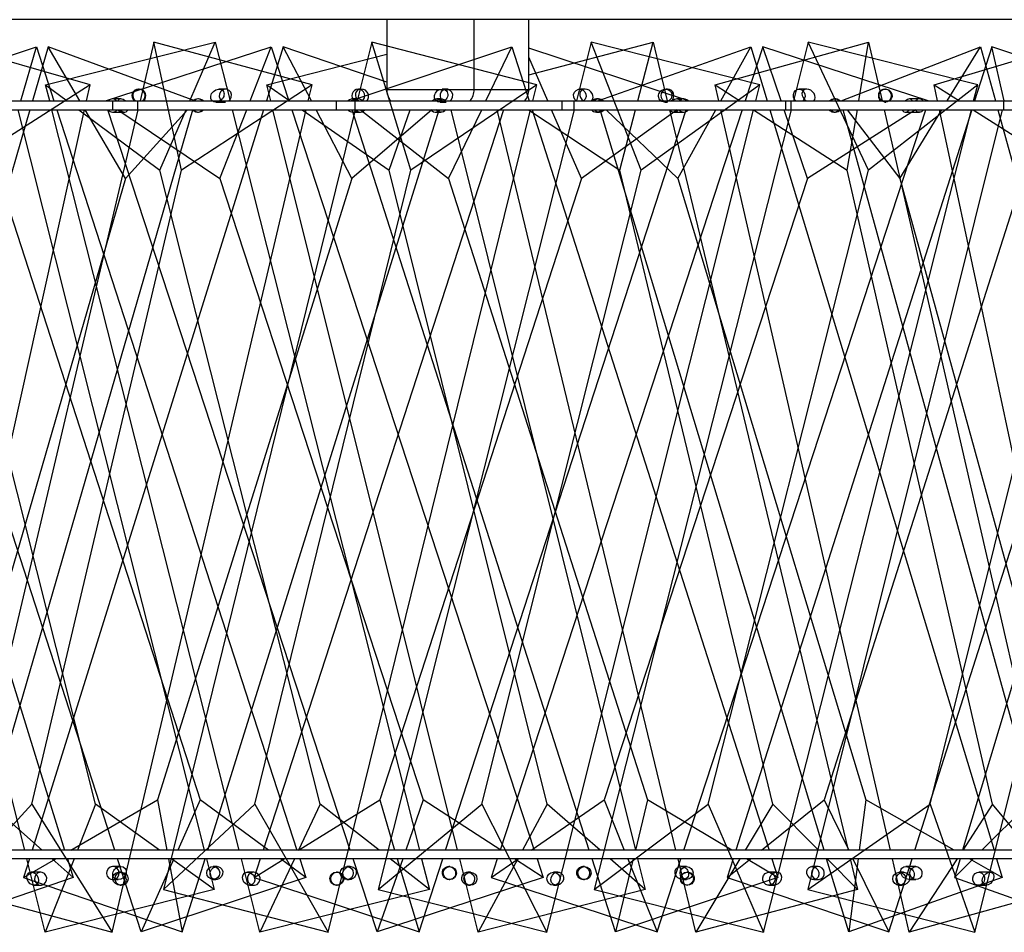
# Model space of a CAD drawing. Header units: millimetres. Extents: x 29 to 95, y 111 to 258.
# Tile 5 of 8: x 69 to 80, y 179 to 189. Entities that reach past the tile are written whole.
import ezdxf

# ---------------------------------------------------------------- set-up
doc = ezdxf.new("R2010")
doc.units = ezdxf.units.MM

msp = doc.modelspace()

# ---------------------------------------------------------------- linework, layer by layer
at = {"color": 7, "linetype": 'Continuous', "lineweight": 25}
for p, q in [((95.186, 189.474), (52.186, 189.474)), ((72.873, 189.474), (72.873, 188.674)), ((73.873, 188.674), (73.873, 189.474)), ((74.499, 188.674), (74.499, 189.474)), ((69.481, 188.728), (67.781, 189.218)), ((68.973, 188.728), (70.911, 189.218)), ((70.211, 189.218), (70.052, 188.544)), ((70.525, 187.752), (70.211, 189.218)), ((72.02, 188.728), (70.211, 189.218)), ((70.621, 188.544), (70.911, 189.218)), ((70.911, 189.218), (71.082, 188.544)), ((72.703, 189.218), (72.537, 188.544)), ((73.15, 187.752), (72.703, 189.218)), ((74.589, 188.728), (72.703, 189.218)), ((74.499, 188.842), (75.919, 189.218)), ((75.213, 189.218), (75.043, 188.544)), ((75.785, 187.752), (75.213, 189.218)), ((77.142, 188.728), (75.213, 189.218)), ((75.744, 188.544), (75.919, 189.218)), ((75.919, 189.218), (76.082, 188.544)), ((76.628, 188.728), (78.385, 189.218)), ((77.695, 189.218), (77.524, 188.544)), ((78.382, 187.752), (77.695, 189.218)), ((79.633, 188.728), (77.695, 189.218)), ((78.273, 188.544), (78.385, 189.218)), ((78.385, 189.218), (78.54, 188.544)), ((79.135, 188.728), (80.768, 189.218)), ((66.993, 188.544), (68.867, 189.164)), ((68.69, 188.544), (68.867, 189.164)), ((69.001, 189.164), (68.821, 188.544)), ((68.867, 189.164), (69.068, 188.544)), ((70.678, 188.544), (69.001, 189.164)), ((69.364, 188.544), (69.001, 189.164)), ((69.659, 188.544), (71.552, 189.164)), ((71.311, 188.544), (71.552, 189.164)), ((71.691, 189.164), (71.497, 188.544)), ((71.501, 188.728), (72.873, 189.08)), ((71.552, 189.164), (71.755, 188.544)), ((72.873, 188.759), (71.691, 189.164)), ((72.013, 188.544), (71.691, 189.164)), ((72.454, 188.544), (74.305, 189.164)), ((74.008, 188.544), (74.305, 189.164)), ((74.305, 189.164), (74.504, 188.544)), ((76.325, 188.544), (74.499, 189.147)), ((75.289, 188.544), (77.039, 189.164)), ((76.694, 188.544), (77.039, 189.164)), ((77.175, 189.164), (76.973, 188.544)), ((77.039, 189.164), (77.226, 188.544)), ((77.385, 188.544), (77.175, 189.164)), ((79.067, 188.544), (77.175, 189.164)), ((78.072, 188.544), (79.664, 189.164)), ((79.284, 188.544), (79.664, 189.164)), ((79.793, 189.164), (79.596, 188.544)), ((79.664, 189.164), (79.835, 188.544)), ((79.936, 188.544), (79.793, 189.164)), ((81.635, 188.544), (79.793, 189.164)), ((74.716, 188.544), (74.499, 189.043)), ((69.481, 188.728), (67.956, 187.752)), ((69.02, 188.544), (68.973, 188.728)), ((68.973, 188.728), (69.219, 188.544)), ((69.44, 188.544), (69.481, 188.728)), ((70.042, 188.68), (70.035, 188.68)), ((72.02, 188.728), (70.525, 187.752)), ((71.029, 188.68), (70.955, 188.68)), ((71.547, 188.544), (71.501, 188.728)), ((71.501, 188.728), (71.765, 188.544)), ((71.976, 188.544), (72.02, 188.728)), ((72.583, 188.68), (72.549, 188.68)), ((72.873, 188.674), (73.873, 188.674)), ((74.589, 188.728), (73.15, 187.752)), ((73.555, 188.68), (73.508, 188.68)), ((73.873, 188.674), (74.499, 188.674)), ((74.544, 188.544), (74.589, 188.728)), ((75.143, 188.68), (75.082, 188.68)), ((77.142, 188.728), (75.785, 187.752)), ((76.084, 188.68), (76.064, 188.68)), ((76.67, 188.544), (76.628, 188.728)), ((76.628, 188.728), (76.912, 188.544)), ((77.095, 188.544), (77.142, 188.728)), ((77.677, 188.68), (77.591, 188.68)), ((79.633, 188.728), (78.382, 187.752)), ((78.577, 188.68), (78.571, 188.68)), ((79.174, 188.544), (79.135, 188.728)), ((79.135, 188.728), (79.423, 188.544)), ((79.586, 188.544), (79.633, 188.728)), ((67.61, 188.544), (69.742, 188.544)), ((69.833, 188.567), (69.738, 188.567)), ((69.742, 188.444), (69.742, 188.544)), ((69.742, 188.544), (70.029, 188.544)), ((70.029, 188.444), (70.029, 188.544)), ((70.029, 188.544), (72.299, 188.544)), ((70.721, 188.567), (70.713, 188.567)), ((70.92, 188.53), (71.029, 188.53)), ((72.299, 188.444), (72.299, 188.544)), ((72.299, 188.544), (72.513, 188.544)), ((72.547, 188.567), (72.485, 188.567)), ((72.513, 188.444), (72.513, 188.544)), ((72.513, 188.544), (74.879, 188.544)), ((73.492, 188.567), (73.449, 188.567)), ((73.485, 188.53), (73.555, 188.53)), ((74.879, 188.444), (74.879, 188.544)), ((74.879, 188.544), (75.018, 188.544)), ((75.018, 188.444), (75.018, 188.544)), ((75.018, 188.544), (77.439, 188.544)), ((75.297, 188.567), (75.271, 188.567)), ((76.054, 188.53), (76.084, 188.53)), ((76.27, 188.567), (76.191, 188.567)), ((77.439, 188.444), (77.439, 188.544)), ((77.439, 188.544), (77.499, 188.544)), ((77.499, 188.444), (77.499, 188.544)), ((77.499, 188.544), (79.932, 188.544)), ((78.006, 188.567), (77.995, 188.567)), ((78.571, 188.53), (78.58, 188.53)), ((78.965, 188.567), (78.853, 188.567)), ((79.932, 188.444), (79.932, 188.544)), ((79.932, 188.544), (82.313, 188.544)), ((68.792, 188.444), (66.335, 179.974)), ((66.561, 188.444), (69.19, 179.974)), ((68.733, 179.974), (66.601, 188.444)), ((69.763, 179.974), (67.018, 188.444)), ((67.332, 179.033), (69.418, 188.444)), ((67.61, 188.444), (69.742, 188.444)), ((70.029, 188.444), (67.925, 179.523)), ((68.199, 179.974), (70.656, 188.444)), ((68.654, 188.444), (70.785, 179.974)), ((71.466, 188.444), (68.819, 179.974)), ((71.186, 179.974), (69.045, 188.444)), ((69.101, 188.444), (71.846, 179.974)), ((69.353, 188.444), (70.28, 187.752)), ((69.885, 187.656), (69.423, 188.444)), ((72.457, 179.974), (69.685, 188.444)), ((69.733, 179.033), (71.953, 188.444)), ((69.738, 188.417), (69.877, 188.417)), ((69.742, 188.444), (70.029, 188.444)), ((69.797, 188.444), (70.965, 187.656)), ((70.596, 188.444), (69.885, 187.656)), ((70.029, 188.444), (72.299, 188.444)), ((70.28, 187.752), (70.578, 188.444)), ((72.513, 188.444), (70.319, 179.523)), ((70.71, 188.417), (70.721, 188.417)), ((70.827, 179.974), (73.474, 188.444)), ((70.965, 187.656), (71.272, 188.444)), ((71.107, 188.444), (73.247, 179.974)), ((74.211, 188.444), (71.459, 179.974)), ((73.683, 179.974), (71.572, 188.444)), ((71.788, 188.444), (74.56, 179.974)), ((71.908, 188.444), (72.902, 187.752)), ((72.475, 187.656), (72.065, 188.444)), ((72.205, 179.033), (74.519, 188.444)), ((72.299, 188.444), (72.513, 188.444)), ((73.391, 188.444), (72.475, 187.656)), ((75.19, 179.974), (72.479, 188.444)), ((72.485, 188.417), (72.575, 188.417)), ((72.513, 188.444), (74.879, 188.444)), ((72.573, 188.444), (73.582, 187.656)), ((75.018, 188.444), (72.774, 179.523)), ((72.902, 187.752), (73.143, 188.444)), ((73.428, 188.417), (73.492, 188.417)), ((73.547, 179.974), (76.3, 188.444)), ((73.582, 187.656), (73.96, 188.444)), ((73.606, 188.444), (75.717, 179.974)), ((76.181, 179.974), (74.136, 188.444)), ((76.94, 188.444), (74.17, 179.974)), ((74.495, 188.444), (75.538, 187.752)), ((74.536, 188.444), (77.247, 179.974)), ((74.703, 179.033), (77.07, 188.444)), ((75.103, 187.656), (74.759, 188.444)), ((74.879, 188.444), (75.018, 188.444)), ((75.018, 188.444), (77.439, 188.444)), ((76.196, 188.444), (75.103, 187.656)), ((77.499, 188.444), (75.245, 179.523)), ((75.271, 188.417), (75.308, 188.417)), ((77.875, 179.974), (75.313, 188.444)), ((75.384, 188.444), (76.201, 187.656)), ((75.538, 187.752), (75.718, 188.444)), ((76.106, 188.444), (78.151, 179.974)), ((76.155, 188.417), (76.27, 188.417)), ((76.201, 187.656), (76.639, 188.444)), ((76.271, 179.974), (79.041, 188.444)), ((78.634, 179.974), (76.693, 188.444)), ((79.564, 188.444), (76.866, 179.974)), ((77.067, 188.444), (78.141, 187.752)), ((77.183, 179.033), (79.561, 188.444)), ((77.256, 188.444), (79.819, 179.974)), ((77.686, 187.656), (77.419, 188.444)), ((77.439, 188.444), (77.499, 188.444)), ((77.499, 188.444), (79.932, 188.444)), ((78.92, 188.444), (77.686, 187.656)), ((79.912, 188.444), (77.688, 179.523)), ((77.989, 188.417), (78.006, 188.417)), ((80.425, 179.974), (78.094, 188.444)), ((78.141, 187.752), (78.256, 188.444)), ((78.141, 188.444), (78.74, 187.656)), ((78.563, 188.444), (80.504, 179.974)), ((78.74, 187.656), (79.223, 188.444)), ((78.802, 188.417), (78.965, 188.417)), ((78.913, 179.974), (81.61, 188.444)), ((80.999, 179.974), (79.195, 188.444)), ((81.999, 188.444), (79.46, 179.974)), ((79.579, 188.444), (80.664, 187.752)), ((79.6, 179.033), (81.947, 188.444)), ((79.862, 188.444), (82.194, 179.974)), ((79.932, 188.444), (82.313, 188.444)), ((69.544, 180.5), (67.719, 187.752)), ((68.815, 180.5), (70.525, 187.752)), ((72.113, 180.5), (70.28, 187.752)), ((71.367, 180.5), (73.15, 187.752)), ((74.71, 180.5), (72.902, 187.752)), ((73.96, 180.5), (75.785, 187.752)), ((77.288, 180.5), (75.538, 187.752)), ((76.549, 180.5), (78.382, 187.752)), ((79.803, 180.5), (78.141, 187.752)), ((79.087, 180.5), (80.895, 187.752)), ((69.885, 187.656), (67.823, 180.547)), ((68.437, 187.656), (70.74, 180.547)), ((72.475, 187.656), (70.253, 180.547)), ((70.965, 187.656), (73.292, 180.547)), ((75.103, 187.656), (72.793, 180.547)), ((73.582, 187.656), (75.857, 180.547)), ((77.686, 187.656), (75.362, 180.547)), ((76.201, 187.656), (78.352, 180.547)), ((80.141, 187.656), (77.877, 180.547)), ((78.74, 187.656), (80.697, 180.547)), ((68.933, 179.974), (68.283, 180.547)), ((69.261, 179.974), (70.253, 180.547)), ((70.253, 180.547), (70.36, 179.974)), ((70.74, 180.547), (70.484, 179.974)), ((71.521, 179.974), (70.74, 180.547)), ((71.863, 179.974), (72.793, 180.547)), ((72.793, 180.547), (72.964, 179.974)), ((73.292, 180.547), (73.091, 179.974)), ((74.179, 179.974), (73.292, 180.547)), ((74.524, 179.974), (75.362, 180.547)), ((75.362, 180.547), (75.591, 179.974)), ((75.857, 180.547), (75.717, 179.974)), ((76.821, 179.974), (75.857, 180.547)), ((77.158, 179.974), (77.877, 180.547)), ((77.877, 180.547), (78.157, 179.974)), ((78.352, 180.547), (78.278, 179.974)), ((79.363, 179.974), (78.352, 180.547)), ((79.68, 179.974), (80.257, 180.547)), ((67.925, 179.523), (68.815, 180.5)), ((68.815, 180.5), (69.733, 179.033)), ((69.544, 180.5), (69.338, 179.974)), ((70.274, 179.974), (69.544, 180.5)), ((70.319, 179.523), (71.367, 180.5)), ((71.367, 180.5), (72.205, 179.033)), ((72.113, 180.5), (71.865, 179.974)), ((72.786, 179.974), (72.113, 180.5)), ((72.774, 179.523), (73.96, 180.5)), ((73.96, 180.5), (74.703, 179.033)), ((74.71, 180.5), (74.426, 179.974)), ((75.313, 179.974), (74.71, 180.5)), ((75.245, 179.523), (76.549, 180.5)), ((76.549, 180.5), (77.183, 179.033)), ((77.288, 180.5), (76.973, 179.974)), ((77.812, 179.974), (77.288, 180.5)), ((77.688, 179.523), (79.087, 180.5)), ((79.087, 180.5), (79.6, 179.033)), ((79.803, 180.5), (79.461, 179.974)), ((80.237, 179.974), (79.803, 180.5)), ((92.159, 179.974), (55.212, 179.974)), ((92.159, 179.874), (55.212, 179.874)), ((68.721, 179.661), (69.088, 179.874)), ((68.788, 179.874), (68.721, 179.661)), ((68.969, 179.033), (68.758, 179.874)), ((69.298, 179.874), (68.969, 179.033)), ((69.287, 179.661), (69.046, 179.874)), ((69.221, 179.874), (69.287, 179.661)), ((70.066, 179.039), (69.796, 179.874)), ((70.439, 179.874), (70.066, 179.039)), ((70.379, 179.874), (70.535, 179.039)), ((70.899, 179.523), (70.413, 179.874)), ((70.535, 179.039), (70.796, 179.874)), ((70.811, 179.874), (70.899, 179.523)), ((71.423, 179.033), (71.211, 179.874)), ((71.357, 179.661), (71.701, 179.874)), ((71.426, 179.874), (71.357, 179.661)), ((71.818, 179.874), (71.423, 179.033)), ((71.947, 179.661), (71.658, 179.874)), ((71.878, 179.874), (71.947, 179.661)), ((72.763, 179.039), (72.49, 179.874)), ((73.056, 179.874), (72.763, 179.039)), ((73.361, 179.523), (72.913, 179.874)), ((72.994, 179.874), (73.243, 179.039)), ((73.243, 179.039), (73.515, 179.874)), ((73.273, 179.874), (73.361, 179.523)), ((73.918, 179.033), (73.708, 179.874)), ((74.372, 179.874), (73.918, 179.033)), ((74.068, 179.661), (74.378, 179.874)), ((74.137, 179.874), (74.068, 179.661)), ((74.662, 179.661), (74.334, 179.874)), ((74.593, 179.874), (74.662, 179.661)), ((75.489, 179.039), (75.222, 179.874)), ((75.829, 179.523), (75.428, 179.874)), ((75.693, 179.874), (75.489, 179.039)), ((75.631, 179.874), (75.966, 179.039)), ((75.742, 179.874), (75.829, 179.523)), ((75.966, 179.039), (76.239, 179.874)), ((76.408, 179.033), (76.205, 179.874)), ((76.913, 179.874), (76.408, 179.033)), ((76.766, 179.661), (77.033, 179.874)), ((76.834, 179.874), (76.766, 179.661)), ((77.347, 179.661), (76.989, 179.874)), ((77.279, 179.874), (77.347, 179.661)), ((78.158, 179.039), (77.905, 179.874)), ((78.259, 179.523), (77.911, 179.874)), ((78.265, 179.874), (78.158, 179.039)), ((78.175, 179.874), (78.259, 179.523)), ((78.206, 179.874), (78.615, 179.039)), ((78.615, 179.039), (78.881, 179.874)), ((78.85, 179.033), (78.657, 179.874)), ((79.396, 179.874), (78.85, 179.033)), ((79.43, 179.874), (79.366, 179.661)), ((79.366, 179.661), (79.579, 179.874)), ((79.913, 179.661), (79.539, 179.874)), ((79.849, 179.874), (79.913, 179.661)), ((68.916, 179.722), (68.807, 179.722)), ((69.831, 179.786), (69.741, 179.786)), ((69.841, 179.722), (69.812, 179.722)), ((70.933, 179.786), (70.89, 179.786)), ((71.353, 179.722), (71.282, 179.722)), ((72.31, 179.722), (72.299, 179.722)), ((72.455, 179.786), (72.418, 179.786)), ((73.595, 179.786), (73.584, 179.786)), ((73.831, 179.722), (73.8, 179.722)), ((74.832, 179.722), (74.782, 179.722)), ((75.135, 179.786), (75.118, 179.786)), ((76.302, 179.786), (76.239, 179.786)), ((76.316, 179.722), (76.307, 179.722)), ((77.334, 179.722), (77.245, 179.722)), ((77.806, 179.786), (77.736, 179.786)), ((78.785, 179.722), (78.736, 179.722)), ((78.926, 179.786), (78.811, 179.786)), ((79.772, 179.722), (79.644, 179.722)), ((69.287, 179.661), (67.486, 179.039)), ((68.721, 179.661), (70.535, 179.039)), ((69.741, 179.636), (69.802, 179.636)), ((71.947, 179.661), (70.066, 179.039)), ((70.89, 179.636), (70.919, 179.636)), ((71.357, 179.661), (73.243, 179.039)), ((72.418, 179.636), (72.443, 179.636)), ((74.662, 179.661), (72.763, 179.039)), ((73.587, 179.636), (73.595, 179.636)), ((74.068, 179.661), (75.966, 179.039)), ((75.123, 179.636), (75.135, 179.636)), ((77.347, 179.661), (75.489, 179.039)), ((76.259, 179.636), (76.302, 179.636)), ((76.766, 179.661), (78.615, 179.039)), ((77.758, 179.636), (77.806, 179.636)), ((79.913, 179.661), (78.158, 179.039)), ((78.847, 179.636), (78.926, 179.636)), ((79.366, 179.661), (81.106, 179.039)), ((67.925, 179.523), (69.733, 179.033)), ((68.842, 179.572), (68.916, 179.572)), ((70.899, 179.523), (68.969, 179.033)), ((69.821, 179.572), (69.841, 179.572)), ((70.319, 179.523), (72.205, 179.033)), ((71.305, 179.572), (71.353, 179.572)), ((73.361, 179.523), (71.423, 179.033)), ((72.299, 179.572), (72.306, 179.572)), ((72.774, 179.523), (74.703, 179.033)), ((73.81, 179.572), (73.831, 179.572)), ((75.829, 179.523), (73.918, 179.033)), ((74.782, 179.572), (74.816, 179.572)), ((75.245, 179.523), (77.183, 179.033)), ((76.307, 179.572), (76.313, 179.572)), ((78.259, 179.523), (76.408, 179.033)), ((77.245, 179.572), (77.306, 179.572)), ((77.688, 179.523), (79.6, 179.033)), ((78.736, 179.572), (78.769, 179.572)), ((80.608, 179.523), (78.85, 179.033)), ((79.644, 179.572), (79.731, 179.572))]:
    msp.add_line(p, q, dxfattribs=at)
at = {"color": 7, "linetype": 'Continuous', "lineweight": 25, "flags": 128}
for points in [[(71.07, 188.544), (71.085, 188.56), (71.096, 188.586), (71.098, 188.616), (71.089, 188.643), (71.07, 188.665), (71.046, 188.678), (71.019, 188.679), (70.993, 188.669), (70.973, 188.65), (70.961, 188.623), (70.959, 188.594), (70.969, 188.566), (70.987, 188.545), (70.987, 188.544)], [(73.598, 188.544), (73.614, 188.56), (73.626, 188.586), (73.628, 188.616), (73.618, 188.643), (73.599, 188.665), (73.573, 188.678), (73.545, 188.679), (73.518, 188.669), (73.497, 188.65), (73.485, 188.623), (73.483, 188.594), (73.493, 188.566), (73.512, 188.545), (73.512, 188.544)], [(75.04, 188.544), (75.025, 188.56), (75.013, 188.586), (75.011, 188.616), (75.021, 188.643), (75.039, 188.665), (75.065, 188.678), (75.093, 188.679), (75.119, 188.669), (75.14, 188.65), (75.152, 188.623), (75.153, 188.594), (75.144, 188.566), (75.125, 188.545), (75.124, 188.544)], [(77.551, 188.544), (77.536, 188.56), (77.525, 188.586), (77.524, 188.616), (77.532, 188.643), (77.55, 188.665), (77.574, 188.678), (77.601, 188.679), (77.626, 188.669), (77.645, 188.65), (77.657, 188.623), (77.658, 188.594), (77.649, 188.566), (77.631, 188.545), (77.631, 188.544)], [(69.785, 188.544), (69.781, 188.549), (69.758, 188.563)], [(70.667, 188.544), (70.672, 188.549), (70.697, 188.563)], [(72.537, 188.544), (72.532, 188.549), (72.507, 188.563)], [(73.439, 188.544), (73.444, 188.549), (73.469, 188.563)], [(75.325, 188.544), (75.32, 188.549), (75.294, 188.563)], [(76.22, 188.544), (76.225, 188.549), (76.249, 188.563)], [(78.06, 188.544), (78.055, 188.549), (78.029, 188.563)], [(78.92, 188.544), (78.924, 188.549), (78.945, 188.563)], [(68.899, 179.574), (68.926, 179.573), (68.952, 179.582), (68.972, 179.602), (68.984, 179.628), (68.985, 179.658), (68.976, 179.685), (68.958, 179.707), (68.933, 179.719), (68.906, 179.721), (68.88, 179.711), (68.86, 179.692), (68.848, 179.665), (68.847, 179.636), (68.856, 179.608), (68.874, 179.587), (68.899, 179.574)], [(69.763, 179.782), (69.735, 179.786), (69.709, 179.778), (69.687, 179.76), (69.673, 179.734), (69.67, 179.705), (69.677, 179.677), (69.694, 179.654), (69.719, 179.64), (69.746, 179.636), (69.773, 179.644), (69.795, 179.662), (69.809, 179.688), (69.812, 179.717), (69.805, 179.745), (69.788, 179.768), (69.763, 179.782)], [(71.335, 179.574), (71.363, 179.573), (71.39, 179.582), (71.411, 179.602), (71.423, 179.628), (71.425, 179.658), (71.415, 179.685), (71.396, 179.707), (71.37, 179.719), (71.342, 179.721), (71.315, 179.711), (71.294, 179.692), (71.282, 179.665), (71.28, 179.636), (71.29, 179.608), (71.309, 179.587), (71.335, 179.574)], [(77.262, 179.574), (77.234, 179.573), (77.208, 179.582), (77.187, 179.602), (77.175, 179.628), (77.174, 179.658), (77.183, 179.685), (77.202, 179.707), (77.227, 179.719), (77.255, 179.721), (77.281, 179.711), (77.302, 179.692), (77.314, 179.665), (77.316, 179.636), (77.306, 179.608), (77.288, 179.587), (77.262, 179.574)], [(77.828, 179.782), (77.8, 179.786), (77.773, 179.778), (77.75, 179.76), (77.736, 179.734), (77.733, 179.705), (77.741, 179.677), (77.758, 179.654), (77.783, 179.64), (77.811, 179.636), (77.839, 179.644), (77.861, 179.662), (77.875, 179.688), (77.878, 179.717), (77.871, 179.745), (77.853, 179.768), (77.828, 179.782)], [(78.905, 179.782), (78.931, 179.786), (78.957, 179.778), (78.979, 179.76), (78.992, 179.734), (78.995, 179.705), (78.988, 179.677), (78.971, 179.654), (78.948, 179.64), (78.921, 179.636), (78.895, 179.644), (78.874, 179.662), (78.86, 179.688), (78.857, 179.717), (78.864, 179.745), (78.881, 179.768), (78.905, 179.782)], [(79.661, 179.574), (79.634, 179.573), (79.609, 179.582), (79.59, 179.602), (79.578, 179.628), (79.577, 179.658), (79.586, 179.685), (79.604, 179.707), (79.628, 179.719), (79.654, 179.721), (79.679, 179.711), (79.699, 179.692), (79.71, 179.665), (79.712, 179.636), (79.703, 179.608), (79.685, 179.587), (79.661, 179.574)]]:
    msp.add_lwpolyline(points, dxfattribs=at)
at = {"color": 7, "linetype": 'Continuous', "lineweight": 25}
for centre, radius in [((69.841, 179.646), 0.0748), ((70.89, 179.712), 0.0746), ((72.299, 179.647), 0.075), ((72.417, 179.711), 0.0747), ((73.595, 179.711), 0.075), ((73.831, 179.646), 0.0748), ((74.781, 179.646), 0.0744), ((75.135, 179.711), 0.0749), ((76.303, 179.712), 0.0741), ((76.307, 179.647), 0.075), ((78.736, 179.646), 0.0744)]:
    msp.add_circle(centre, radius, dxfattribs=at)
for centre, radius, start, end in [((70.035, 188.605), 0.075, 306.1148, 233.8852), ((72.549, 188.604), 0.0742, 305.9606, 234.0394), ((73.073, 188.674), 0.2, 180, 220.3124), ((73.673, 188.674), 0.2, 319.6876, 0), ((74.299, 188.674), 0.2, 319.6876, 0), ((76.084, 188.605), 0.0747, 306.0636, 233.9364), ((78.571, 188.605), 0.075, 306.1157, 233.8843), ((69.738, 188.505), 0.0615, 70.3492, 140.9984), ((70.721, 188.492), 0.0749, 43.9351, 108.1403), ((72.485, 188.498), 0.0694, 71.28, 137.9103), ((73.492, 188.495), 0.0722, 43.0451, 108.4221), ((75.271, 188.493), 0.074, 71.7702, 136.3462), ((76.27, 188.501), 0.0658, 40.7569, 109.1279), ((78.006, 188.492), 0.0748, 71.8477, 136.1023), ((78.965, 188.51), 0.0566, 36.7619, 110.2935), ((69.738, 188.48), 0.0626, 215.3819, 324.6181), ((70.721, 188.492), 0.0749, 219.7113, 320.2887), ((72.485, 188.487), 0.0699, 218.0687, 321.9313), ((73.492, 188.49), 0.0724, 218.9155, 321.0845), ((75.271, 188.491), 0.0741, 219.459, 320.541), ((76.27, 188.484), 0.0666, 216.8997, 323.1003), ((78.006, 188.492), 0.0748, 219.6777, 320.3223), ((78.965, 188.476), 0.0581, 213.4795, 326.5205)]:
    msp.add_arc(centre, radius, start, end, dxfattribs=at)
for centre, major_axis, ratio, start_param, end_param in [((70.044, 188.605), (0.0597, -0.0472), 0.977337, 6.0227, 11.045008), ((72.591, 188.605), (0.0611, -0.0512), 0.897397, 6.094314, 11.116622), ((75.157, 188.605), (0.0617, -0.0551), 0.825711, 6.167469, 11.189777), ((77.698, 188.605), (0.0615, -0.0587), 0.758677, 6.241686, 11.263994), ((69.855, 188.492), (-0.043, 0.0693), 0.667392, 5.086576, 6.693734), ((70.712, 188.492), (0.0439, 0.0615), 0.977147, 6.089178, 7.696336), ((72.561, 188.492), (-0.0433, 0.0666), 0.794575, 5.00276, 6.609918), ((73.438, 188.492), (0.0435, 0.0651), 0.856342, 5.99968, 7.606838), ((75.302, 188.492), (-0.0437, 0.0634), 0.917097, 4.915309, 6.522467), ((76.173, 188.492), (0.0432, 0.068), 0.731615, 5.914139, 7.521296), ((77.992, 188.492), (0.0616, 0.0457), 0.964369, 0.111294, 1.718452), ((78.828, 188.492), (0.043, 0.0704), 0.601924, 5.83183, 7.438988), ((69.855, 188.492), (-0.043, 0.0693), 0.667392, 1.871221, 2.432083), ((69.855, 188.492), (-0.043, 0.0693), 0.667392, 2.432083, 3.625903), ((70.712, 188.492), (0.0439, 0.0615), 0.977147, 2.873824, 4.067644), ((70.712, 188.492), (0.0439, 0.0615), 0.977147, 4.067644, 4.628506), ((72.561, 188.492), (-0.0433, 0.0666), 0.794575, 1.787406, 2.348267), ((72.561, 188.492), (-0.0433, 0.0666), 0.794575, 2.348267, 3.542087), ((73.438, 188.492), (0.0435, 0.0651), 0.856342, 2.784326, 3.978146), ((73.438, 188.492), (0.0435, 0.0651), 0.856342, 3.978146, 4.539007), ((75.302, 188.492), (-0.0437, 0.0634), 0.917097, 1.699955, 2.260816), ((75.302, 188.492), (-0.0437, 0.0634), 0.917097, 2.260816, 3.454636), ((76.173, 188.492), (0.0432, 0.068), 0.731615, 2.698784, 3.892604), ((76.173, 188.492), (0.0432, 0.068), 0.731615, 3.892604, 4.453466), ((77.992, 188.492), (0.0616, 0.0457), 0.964369, 3.179125, 3.739986), ((77.992, 188.492), (0.0616, 0.0457), 0.964369, 3.739986, 4.933807), ((78.828, 188.492), (0.043, 0.0704), 0.601924, 2.616475, 3.810296), ((78.828, 188.492), (0.043, 0.0704), 0.601924, 3.810296, 4.371157)]:
    msp.add_ellipse(centre, major_axis=major_axis, ratio=ratio, start_param=start_param, end_param=end_param, dxfattribs=at)
for centre, major_axis, ratio in [((70.937, 188.605), (0.0617, 0.0569), 0.791805), ((73.496, 188.605), (0.0615, 0.0532), 0.860768), ((76.059, 188.605), (0.0605, 0.0492), 0.936073), ((78.579, 188.605), (-0.0461, 0.0599), 0.978654), ((68.825, 179.647), (-0.0455, 0.0667), 0.754009), ((69.817, 179.711), (0.0638, 0.0532), 0.828542), ((69.816, 179.647), (0.0604, -0.0491), 0.937634), ((70.926, 179.711), (0.0437, 0.0638), 0.902856), ((71.294, 179.647), (-0.0458, 0.0643), 0.843979), ((72.308, 179.647), (0.0461, 0.06), 0.97692), ((72.449, 179.711), (0.0625, 0.0479), 0.923471), ((73.586, 179.711), (0.0613, -0.0451), 0.977664), ((73.805, 179.647), (-0.046, 0.0615), 0.932659), ((74.824, 179.647), (0.0459, 0.063), 0.88841), ((75.121, 179.711), (-0.0439, 0.062), 0.963037), ((76.249, 179.711), (0.0633, -0.0506), 0.874207), ((76.315, 179.647), (0.0596, 0.0471), 0.979011), ((77.32, 179.647), (0.0456, 0.0655), 0.799216), ((77.747, 179.711), (-0.0435, 0.0655), 0.841885), ((78.777, 179.647), (0.061, 0.0511), 0.898867), ((78.829, 179.711), (0.0638, -0.0558), 0.785349), ((79.751, 179.647), (0.0454, 0.0678), 0.708283)]:
    msp.add_ellipse(centre, major_axis=major_axis, ratio=ratio, dxfattribs=at)

doc.saveas('drawing.dxf')
